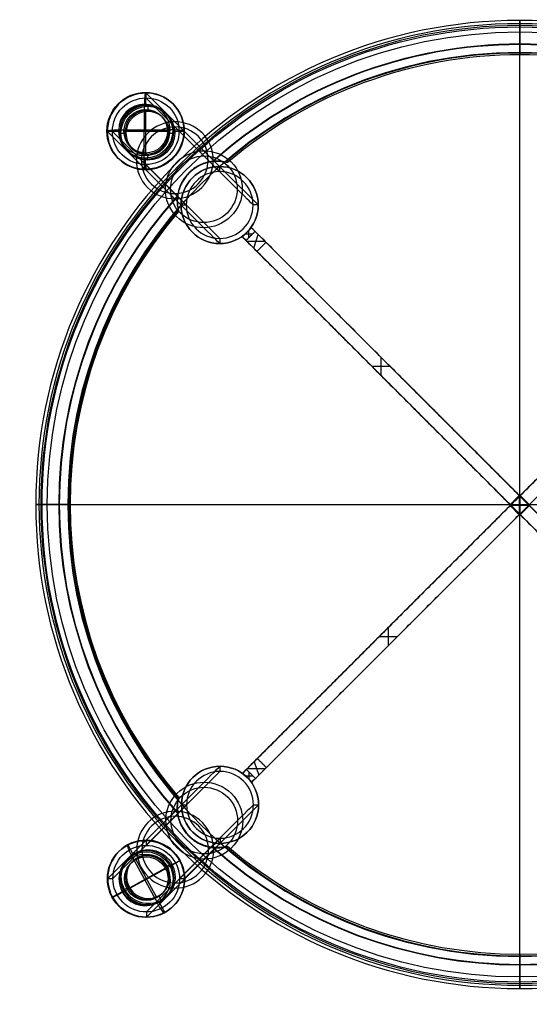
# Model space of a CAD drawing. Header units: millimetres. Extents: x -195 to 195, y -194 to 189.
# Tile 1 of 2: x -195 to 4, y -194 to 189. Entities that reach past the tile are written whole.
import ezdxf

# ---------------------------------------------------------------- set-up
doc = ezdxf.new("R2010")
doc.units = ezdxf.units.MM
doc.layers.add('Défaut', color=7, linetype='Continuous', true_color=0x000000)

msp = doc.modelspace()

# ---------------------------------------------------------------- linework, layer by layer
at = {"layer": 'Défaut'}
for p, q in [((0, 185.8, 451.57), (0, 188.3, 423)), ((0, 183.81, 451.4), (0, 186.31, 422.83)), ((0, -175.84, 460.7), (0, 175.84, 460.7)), ((0, -175.84, 458.7), (0, 175.84, 458.7)), ((0, 174.92, 412.73), (0, 175.6, 414.61)), ((-145.56, 160.3, 6.54), (-145.4, 160.15, 8.53)), ((-122.91, 137.59, 299.23), (-145.5, 160.15, 8.54)), ((-145.5, 160.15, 8.54), (-145.5, 158.15, 8.38)), ((-122.9, 135.59, 299.08), (-145.5, 158.15, 8.38)), ((-145.43, 155.66, 8.18), (-145.4, 160.15, 8.53)), ((-146.08, 135.76, -0.35), (-145.97, 155.7, 1.19)), ((-145.53, 136.72, 6.72), (-145.44, 153.67, 8.03)), ((-144.67, 152.89, 17.97), (-145.44, 153.67, 8.03)), ((-144.66, 154.89, 18.12), (-145.43, 155.66, 8.18)), ((-144.66, 154.89, 18.12), (-144.67, 152.89, 17.97)), ((-156, 145.73, 1.19), (-136.06, 145.74, -0.36)), ((-160.6, 145.34, 6.55), (-160.44, 145.18, 8.54)), ((-160.44, 145.18, 8.54), (-155.96, 145.19, 8.19)), ((-158.45, 145.1, 8.38), (-160.44, 145.09, 8.53)), ((-137.85, 122.53, 299.23), (-160.44, 145.09, 8.53)), ((-135.86, 122.54, 299.07), (-158.45, 145.1, 8.38)), ((-155.18, 144.41, 18.13), (-155.96, 145.19, 8.19)), ((-155.18, 144.41, 18.13), (-153.19, 144.42, 17.97)), ((-153.96, 145.19, 8.03), (-137.01, 145.2, 6.72)), ((-153.19, 144.42, 17.97), (-153.96, 145.19, 8.03)), ((-136.24, 144.42, 16.66), (-137.01, 145.2, 6.72)), ((-136.24, 144.42, 16.66), (-134.25, 144.42, 16.5)), ((-135.02, 145.2, 6.56), (-130.53, 145.2, 6.21)), ((-134.25, 144.42, 16.5), (-135.02, 145.2, 6.56)), ((-130.53, 145.29, 6.22), (-132.53, 145.28, 6.38)), ((-109.93, 122.72, 297.07), (-132.53, 145.28, 6.38)), ((-130.69, 145.35, 4.23), (-130.53, 145.2, 6.21)), ((-107.94, 122.73, 296.92), (-130.53, 145.29, 6.22)), ((-145.57, 130.24, 6.22), (-145.54, 134.72, 6.57)), ((-144.77, 133.95, 16.51), (-145.54, 134.72, 6.57)), ((-144.76, 135.95, 16.66), (-145.53, 136.72, 6.72)), ((-144.76, 135.95, 16.66), (-144.77, 133.95, 16.51)), ((-145.72, 130.39, 4.23), (-145.57, 130.24, 6.22)), ((-122.89, 109.67, 297.06), (-145.48, 132.23, 6.37)), ((-145.48, 132.23, 6.37), (-145.48, 130.24, 6.22)), ((-122.89, 107.68, 296.91), (-145.48, 130.24, 6.22)), ((-116.8, 131.49, 456.7), (-116.8, 129.49, 456.7)), ((-129.75, 116.45, 456.7), (-131.75, 116.44, 456.7)), ((-101.75, 116.55, 456.7), (-103.75, 116.54, 456.7)), ((-104.38, 107.65, 437.7), (-107.91, 104.12, 437.7)), ((-104.38, 107.65, 437.7), (107.76, -104.48, 437.7)), ((104.38, 107.65, 437.7), (0.18, 3.46, 437.7)), ((-116.7, 103.49, 456.7), (-116.7, 101.49, 456.7)), ((-107.91, 104.12, 437.7), (104.22, -108.01, 437.7)), ((-104.02, 105.18, 456.7), (-106.85, 105.18, 456.7)), ((-106.14, 105.89, 456.7), (-106.14, 105.89, 418.7)), ((-105.44, 103.76, 456.7), (-105.44, 106.59, 456.7)), ((-103.49, 99.7, 452.45), (-101.72, 105, 454.95)), ((-99.07, 102.35, 451.2), (-106.14, 102.35, 456.2)), ((-57.58, 53.79, 418.7), (-50.51, 53.79, 418.7)), ((-54.04, 57.32, 418.7), (-54.04, 50.25, 418.7)), ((-0.18, 3.46, 426.7), (-3.71, -0.08, 426.7)), ((-1.94, 1.69, 418.7), (-1.94, 1.69, 434.7)), ((-1.69, 1.59, 418.7), (-1.69, 1.59, 434.7)), ((-0.08, -3.72, 450.7), (-0.08, 3.36, 450.7)), ((0, 3.28, 434.7), (0, -3.79, 434.7)), ((0, -3.79, 434.7), (0, 3.28, 434.7)), ((0.08, 3.36, 418.7), (0.08, -3.72, 418.7)), ((3.71, -0.08, 442.7), (0.18, 3.46, 442.7)), ((1.69, 1.59, 450.7), (1.69, 1.59, 434.7)), ((1.94, 1.69, 434.7), (1.94, 1.69, 450.7)), ((-185.8, 0, 451.57), (-188.3, 0, 423)), ((-183.81, 0, 451.4), (-186.31, 0, 422.83)), ((-175.84, 0, 460.7), (175.84, 0, 460.7)), ((-175.84, 0, 458.7), (175.84, 0, 458.7)), ((-174.92, 0, 412.73), (-175.6, 0, 414.61)), ((-3.71, -0.43, 437.7), (-107.76, -104.48, 437.7)), ((-3.71, -0.43, 442.7), (-0.18, -3.97, 442.7)), ((3.46, -0.18, 450.7), (-3.61, -0.18, 450.7)), ((3.54, -0.26, 434.7), (-3.54, -0.26, 434.7)), ((-3.54, -0.26, 434.7), (3.54, -0.26, 434.7)), ((-3.46, -0.18, 418.7), (3.61, -0.18, 418.7)), ((-1.94, -2.2, 434.7), (-1.94, -2.2, 450.7)), ((-1.85, -1.95, 450.7), (-1.85, -1.95, 434.7)), ((0.18, -3.97, 426.7), (3.71, -0.43, 426.7)), ((1.85, -1.95, 418.7), (1.85, -1.95, 434.7)), ((1.94, -2.2, 418.7), (1.94, -2.2, 434.7)), ((-0.18, -3.97, 437.7), (-104.22, -108.01, 437.7)), ((-51.14, -47.86, 450.7), (-51.14, -54.93, 450.7)), ((-54.67, -51.4, 450.7), (-47.6, -51.4, 450.7)), ((-116.64, -101.85, 456.7), (-116.63, -103.85, 456.7)), ((-105.99, -102.71, 456.2), (-98.92, -102.71, 451.2)), ((-103.34, -100.06, 452.45), (-101.57, -105.36, 454.95)), ((-104.22, -108.01, 437.7), (-107.76, -104.48, 437.7)), ((-106.7, -105.54, 456.7), (-103.87, -105.54, 456.7)), ((-105.99, -106.25, 418.7), (-105.99, -106.25, 456.7)), ((-105.28, -106.95, 456.7), (-105.28, -104.12, 456.7)), ((-122.83, -108.04, 296.92), (-145.4, -130.61, 6.22)), ((-122.81, -110.03, 297.07), (-145.39, -132.61, 6.38)), ((-131.6, -116.9, 456.7), (-129.6, -116.89, 456.7)), ((-103.6, -116.81, 456.7), (-101.6, -116.81, 456.7)), ((-137.69, -122.99, 299.23), (-160.27, -145.57, 8.54)), ((-135.7, -122.99, 299.08), (-158.27, -145.57, 8.38)), ((-109.78, -122.99, 297.06), (-132.35, -145.57, 6.37)), ((-107.78, -122.99, 296.91), (-130.36, -145.57, 6.22)), ((-116.56, -129.85, 456.7), (-116.55, -131.85, 456.7)), ((-152.67, -132.57, 4.93), (-152.51, -132.42, 6.91)), ((-152.51, -132.42, 6.91), (-150.35, -136.36, 7.05)), ((-145.4, -130.61, 6.22), (-145.39, -132.61, 6.38)), ((-150.65, -137.34, 0.11), (-141.05, -154.88, 0.73)), ((-149.58, -135.59, 16.99), (-150.35, -136.36, 7.05)), ((-149.58, -135.59, 16.99), (-148.62, -137.35, 17.05)), ((-148.62, -137.35, 17.05), (-149.39, -138.12, 7.11)), ((-122.66, -135.96, 299.07), (-145.24, -158.53, 8.38)), ((-154.59, -150.86, 1.47), (-137.11, -141.36, -0.63)), ((-152.74, -149.61, 8.27), (-137.88, -141.54, 6.49)), ((-149.39, -138.12, 7.11), (-141.23, -153.02, 7.64)), ((-122.65, -137.95, 299.23), (-145.22, -160.53, 8.53)), ((-137.11, -140.76, 16.43), (-137.88, -141.54, 6.49)), ((-135.36, -139.81, 16.22), (-137.11, -140.76, 16.43)), ((-136.14, -140.59, 6.28), (-132.2, -138.45, 5.81)), ((-135.36, -139.81, 16.22), (-136.14, -140.59, 6.28)), ((-132.36, -138.6, 3.82), (-132.2, -138.45, 5.81)), ((-160.27, -145.57, 8.54), (-158.27, -145.57, 8.38)), ((-151.97, -148.83, 18.21), (-153.72, -149.78, 18.42)), ((-151.97, -148.83, 18.21), (-152.74, -149.61, 8.27)), ((-132.35, -145.57, 6.37), (-130.36, -145.57, 6.22)), ((-158.58, -152.84, 6.96), (-158.42, -152.69, 8.95)), ((-158.42, -152.69, 8.95), (-154.49, -150.55, 8.48)), ((-153.72, -149.78, 18.42), (-154.49, -150.55, 8.48)), ((-140.46, -152.25, 17.58), (-141.23, -153.02, 7.64)), ((-140.46, -152.25, 17.58), (-139.5, -154, 17.64)), ((-139.5, -154, 17.64), (-140.27, -154.78, 7.7)), ((-140.27, -154.78, 7.7), (-138.11, -158.72, 7.84)), ((-145.24, -158.53, 8.38), (-145.22, -160.53, 8.53)), ((-138.27, -158.88, 5.85), (-138.11, -158.72, 7.84)), ((0, -174.92, 412.73), (0, -175.6, 414.61)), ((0, -183.81, 451.4), (0, -186.31, 422.83)), ((0, -185.8, 451.57), (0, -188.3, 423))]:
    msp.add_line(p, q, dxfattribs=at)
at = {"layer": 'Défaut', "extrusion": (0, 0, -1)}
for centre, radius in [((0, 0, -437.29), 187.05), ((0, 0, -460.7), 175.84), ((0, 0, -458.7), 175.84), ((116.75, 116.49, -456.7), 15), ((116.75, 116.49, -456.7), 13), ((116.6, -116.85, -456.7), 15), ((116.6, -116.85, -456.7), 13)]:
    msp.add_circle(centre, radius, dxfattribs=at)
at = {"layer": 'Défaut', "extrusion": (0.07725, -0.077147, 0.994023)}
for centre, radius in [((-0.07, 205.12, -17.11), 15), ((-0.07, 205.12, -16.11), 15), ((-0.07, 205.12, -15.11), 15), ((-0.07, 205.12, -15.11), 13), ((-0.07, 205.12, -15.11), 10.5), ((-0.07, 205.12, -15.11), 8.5), ((-0.07, 205.12, 277.33), 15), ((-0.07, 205.12, 277.33), 13)]:
    msp.add_circle(centre, radius, dxfattribs=at)
at = {"layer": 'Défaut', "extrusion": (-0.07725, 0.077147, -0.994023)}
for centre, radius in [((0.07, 205.12, 15.11), 15), ((0.07, 205.12, 22.11), 10), ((0.07, 205.12, 22.11), 10), ((0.07, 205.12, 10.11), 10.5), ((0.07, 205.12, 10.11), 8.5), ((0.07, 205.12, 5.11), 8.5), ((0.07, 205.12, -131.11), 15), ((0.07, 205.12, -131.11), 13)]:
    msp.add_circle(centre, radius, dxfattribs=at)
at = {"layer": 'Défaut'}
for centre in [(-116.75, 116.49, 456.7), (-116.6, -116.85, 456.7)]:
    msp.add_circle(centre, 15, dxfattribs=at)
at = {"layer": 'Défaut', "extrusion": (0.077199, 0.077199, 0.994023)}
for centre, radius in [((-0.18, 205.26, 277.32), 15), ((-0.18, 205.26, 277.32), 13), ((-0.18, 205.26, -17.12), 15), ((-0.18, 205.26, -16.12), 15), ((-0.18, 205.26, -15.12), 15), ((-0.18, 205.26, -15.12), 13), ((-0.18, 205.26, -15.12), 10.5), ((-0.18, 205.26, -15.12), 8.5)]:
    msp.add_circle(centre, radius, dxfattribs=at)
at = {"layer": 'Défaut', "extrusion": (-0.077199, -0.077199, -0.994023)}
for centre, radius in [((0.18, 205.26, -131.1), 15), ((0.18, 205.26, -131.1), 13), ((0.18, 205.26, 15.12), 15), ((0.18, 205.26, 10.12), 10.5), ((0.18, 205.26, 22.12), 10), ((0.18, 205.26, 22.12), 10), ((0.18, 205.26, 10.12), 8.5), ((0.18, 205.26, 5.12), 8.5)]:
    msp.add_circle(centre, radius, dxfattribs=at)
at = {"layer": 'Défaut'}
for centre, radius, start, end in [((0, 0, 423), 188.3, 90, 270), ((0, 0, 423), 188.3, 270, 90), ((0, 0, 422.83), 186.31, 90, 270), ((0, 0, 422.83), 186.31, 270, 90), ((0, 0, 414.61), 175.6, 90, 130.7041), ((0, 0, 412.73), 174.92, 90, 130.5151), ((0, 0, 414.61), 175.6, 49.2959, 90), ((0, 0, 412.73), 174.92, 49.4849, 90), ((0, 0, 413.67), 175.26, 139.2682, 220.7318), ((0, 0, 412.73), 174.92, 139.3598, 220.6402), ((0, 0, 414.61), 175.6, 229.2959, 310.7041), ((0, 0, 412.73), 174.92, 229.4849, 310.5151)]:
    msp.add_arc(centre, radius, start, end, dxfattribs=at)
at = {"layer": 'Défaut', "extrusion": (-1, 0, 0)}
for centre, radius, start, end in [((-178.34, 422.13), 10, 175, 290), ((-178.34, 422.13), 8, 175, 290), ((-175.84, 450.7), 10, 90, 175), ((-175.84, 450.7), 8, 90, 175)]:
    msp.add_arc(centre, radius, start, end, dxfattribs=at)
at = {"layer": 'Défaut', "extrusion": (0, 0, -1)}
for centre, radius, start, end in [((0, 0, -451.57), 185.8, 270, 90), ((0, 0, -451.57), 185.8, 90, 270), ((0, 0, -451.4), 183.81, 270, 90), ((0, 0, -451.4), 183.81, 90, 270), ((0, 0, -412.17), 179.21, 48.1467, 90), ((0, 0, -414.16), 179.03, 48.1613, 90), ((0, 0, -412.17), 179.21, 90, 131.8533), ((0, 0, -414.16), 179.03, 90, 131.8387), ((0, 0, -412.17), 179.21, 318.0218, 41.9782), ((0, 0, -414.16), 179.03, 318.0362, 41.9638), ((0, 0, -414.61), 175.6, 319.1708, 40.8292), ((0, 0, -412.17), 179.21, 228.1467, 311.8533), ((0, 0, -414.16), 179.03, 228.1613, 311.8387)]:
    msp.add_arc(centre, radius, start, end, dxfattribs=at)
at = {"layer": 'Défaut', "extrusion": (-0.996997, -0.000497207, 0.077442)}
msp.add_arc((-155.39, -5.13, 145.55), 5, 175.5732, 265.5732, dxfattribs=at)
at = {"layer": 'Défaut', "extrusion": (-0.07725, 0.077147, -0.994023)}
for start, end in [(315.1812, 135.1812), (135.1812, 315.1812)]:
    msp.add_arc((0.07, 205.12, 5.11), 10.5, start, end, dxfattribs=at)
at = {"layer": 'Défaut', "extrusion": (-0.00548, -0.99702, -0.076954)}
msp.add_arc((-156.41, -4.97, -144.53), 5, 175.5452, 265.5452, dxfattribs=at)
at = {"layer": 'Défaut', "extrusion": (0.00548, 0.99702, 0.076954)}
msp.add_arc((136.47, -6.53, 144.53), 5, 184.4548, 274.4548, dxfattribs=at)
at = {"layer": 'Défaut', "extrusion": (0.996997, 0.000497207, -0.077442)}
msp.add_arc((135.45, -6.67, -145.55), 5, 184.4268, 274.4268, dxfattribs=at)
at = {"layer": 'Défaut', "extrusion": (0.706638, 0.707576, 5.68434e-14)}
for centre, radius in [((1617.93, 456.7, 10.5), 1442.37), ((1617.93, 456.7, 9.09), 1443.79), ((1617.93, 456.7, 9.15), 1462.17), ((1617.93, 456.7, 10.57), 1463.58), ((1617.93, 456.7, -10.71), 1442.43), ((1617.93, 456.7, -9.29), 1443.84)]:
    msp.add_arc(centre, radius, 180, 186.26778, dxfattribs=at)
at = {"layer": 'Défaut', "extrusion": (0.706638, 0.707576, 5.92054e-13)}
msp.add_arc((1617.93, 456.7, -9.24), 1462.22, 180, 186.26778, dxfattribs=at)
at = {"layer": 'Défaut', "extrusion": (0.706638, 0.707576, 5.61912e-13)}
msp.add_arc((1617.93, 456.7, -10.65), 1463.64, 180, 186.26778, dxfattribs=at)
at = {"layer": 'Défaut', "extrusion": (0, -1, 0)}
for centre, radius, start, end in [((-178.34, 422.13), 10, 175, 290), ((-178.34, 422.13), 8, 175, 290), ((-175.84, 450.7), 10, 90, 175), ((-175.84, 450.7), 8, 90, 175)]:
    msp.add_arc(centre, radius, start, end, dxfattribs=at)
at = {"layer": 'Défaut', "extrusion": (-0.707107, 0.707107, 0)}
for centre, radius in [((1618.08, 456.7, 10.46), 1463.58), ((1618.08, 456.7, 9.04), 1462.17), ((1618.08, 456.7, 10.39), 1442.37), ((1618.08, 456.7, 8.98), 1443.79), ((1618.08, 456.7, -9.4), 1443.84), ((1618.08, 456.7, -10.82), 1442.43)]:
    msp.add_arc(centre, radius, 180, 186.26778, dxfattribs=at)
at = {"layer": 'Défaut', "extrusion": (-0.707107, 0.707107, 5.92318e-13)}
msp.add_arc((1618.08, 456.7, -9.35), 1462.22, 180, 186.26778, dxfattribs=at)
at = {"layer": 'Défaut', "extrusion": (-0.707107, 0.707107, 5.62161e-13)}
msp.add_arc((1618.08, 456.7, -10.76), 1463.64, 180, 186.26778, dxfattribs=at)
at = {"layer": 'Défaut', "extrusion": (-0.077199, -0.077199, -0.994023)}
for start, end in [(106.3966, 286.3966), (286.3966, 106.3966)]:
    msp.add_arc((0.18, 205.26, 5.12), 10.5, start, end, dxfattribs=at)
at = {"layer": 'Défaut', "extrusion": (-0.8739, -0.474689, 0.104735)}
msp.add_arc((48.62, -15.62, 196.86), 5, 181.7758, 271.7758, dxfattribs=at)
at = {"layer": 'Défaut', "extrusion": (-0.479937, 0.876761, -0.030818)}
msp.add_arc((187.63, 2.55, -58.12), 5, 186.0148, 276.0148, dxfattribs=at)
at = {"layer": 'Défaut', "extrusion": (0.479937, -0.876761, 0.030818)}
msp.add_arc((-207.52, 4.65, 58.12), 5, 173.9852, 263.9852, dxfattribs=at)
at = {"layer": 'Défaut', "extrusion": (0.8739, 0.474689, -0.104735)}
msp.add_arc((-68.61, -15, -196.86), 5, 178.2242, 268.2242, dxfattribs=at)
at = {"layer": 'Défaut', "extrusion": (1, 0, 0)}
for centre, radius, start, end in [((-178.34, 422.13), 10, 175, 290), ((-178.34, 422.13), 8, 175, 290), ((-175.84, 450.7), 10, 90, 175), ((-175.84, 450.7), 8, 90, 175)]:
    msp.add_arc(centre, radius, start, end, dxfattribs=at)
at = {"layer": 'Défaut'}
for points, knots in [([(-113.63, 132.98, 412.73), (-114.27, 133.16, 412.53), (-114.92, 133.31, 412.39), (-115.94, 133.46, 412.25), (-116.28, 133.5, 412.21), (-116.97, 133.56, 412.16), (-117.31, 133.58, 412.14), (-118.33, 133.59, 412.12), (-119.02, 133.55, 412.14), (-120.04, 133.43, 412.19), (-120.38, 133.37, 412.22), (-121.06, 133.24, 412.27), (-121.39, 133.16, 412.3), (-122.38, 132.9, 412.4), (-123.03, 132.68, 412.47), (-123.98, 132.29, 412.58), (-124.29, 132.15, 412.62), (-124.9, 131.84, 412.68), (-125.21, 131.68, 412.71), (-126.09, 131.17, 412.8), (-126.66, 130.79, 412.85), (-127.47, 130.17, 412.9), (-127.73, 129.95, 412.91), (-128.25, 129.5, 412.93), (-128.5, 129.26, 412.93), (-129.72, 128.04, 412.93), (-130.55, 126.96, 412.86), (-131.41, 125.48, 412.71), (-131.58, 125.18, 412.68), (-131.88, 124.56, 412.61), (-132.03, 124.25, 412.58), (-132.42, 123.31, 412.47), (-132.64, 122.66, 412.4), (-132.9, 121.68, 412.3), (-132.98, 121.35, 412.27), (-133.11, 120.67, 412.22), (-133.16, 120.33, 412.19), (-133.29, 119.31, 412.14), (-133.33, 118.62, 412.12), (-133.32, 117.6, 412.14), (-133.3, 117.25, 412.16), (-133.25, 116.57, 412.21), (-133.21, 116.22, 412.25), (-133.06, 115.21, 412.39), (-132.91, 114.56, 412.53), (-132.73, 113.92, 412.73)], [-32.988722, -32.988722, -32.988722, -32.988722, -30.926927, -30.926927, -29.89603, -29.89603, -28.865132, -28.865132, -26.803337, -26.803337, -25.772439, -25.772439, -24.741542, -24.741542, -22.679747, -22.679747, -21.648849, -21.648849, -20.617951, -20.617951, -18.556156, -18.556156, -17.525259, -17.525259, -16.494361, -16.494361, -12.370771, -12.370771, -11.339873, -11.339873, -10.308976, -10.308976, -8.247181, -8.247181, -7.216283, -7.216283, -6.185385, -6.185385, -4.12359, -4.12359, -3.092693, -3.092693, -2.061795, -2.061795, 0, 0, 0, 0]), ([(-114.52, 133.12, 414.61), (-115.12, 133.26, 414.43), (-115.75, 133.36, 414.31), (-117.04, 133.47, 414.16), (-117.68, 133.49, 414.13), (-118.96, 133.44, 414.13), (-119.61, 133.38, 414.16), (-120.88, 133.16, 414.27), (-121.5, 133.01, 414.34), (-122.72, 132.65, 414.49), (-123.32, 132.42, 414.57), (-124.48, 131.9, 414.72), (-125.06, 131.6, 414.8), (-126.7, 130.61, 415), (-127.71, 129.83, 415.08), (-128.85, 128.69, 415.08), (-129.08, 128.45, 415.07), (-129.51, 127.97, 415.05), (-129.71, 127.72, 415.04), (-130.31, 126.96, 414.98), (-130.67, 126.44, 414.93), (-131.16, 125.62, 414.83), (-131.32, 125.34, 414.8), (-131.62, 124.77, 414.72), (-131.76, 124.48, 414.69), (-132.15, 123.6, 414.57), (-132.38, 123.01, 414.48), (-132.75, 121.79, 414.33), (-132.9, 121.17, 414.27), (-133.11, 119.91, 414.17), (-133.18, 119.26, 414.13), (-133.23, 117.97, 414.13), (-133.22, 117.33, 414.16), (-133.13, 116.37, 414.27), (-133.09, 116.05, 414.32), (-132.99, 115.42, 414.45), (-132.94, 115.11, 414.52), (-132.87, 114.81, 414.61)], [0, 0, 0, 0, 1.934023, 1.934023, 3.868046, 3.868046, 5.80207, 5.80207, 7.736093, 7.736093, 9.670116, 9.670116, 11.604139, 11.604139, 15.472185, 15.472185, 16.439197, 16.439197, 17.406209, 17.406209, 19.340232, 19.340232, 20.307243, 20.307243, 21.274255, 21.274255, 23.208278, 23.208278, 25.142301, 25.142301, 27.076325, 27.076325, 29.010348, 29.010348, 29.977359, 29.977359, 30.944371, 30.944371, 30.944371, 30.944371]), ([(-132.73, -113.92, 412.73), (-132.91, -114.56, 412.53), (-133.06, -115.21, 412.39), (-133.21, -116.22, 412.25), (-133.25, -116.57, 412.21), (-133.3, -117.25, 412.16), (-133.32, -117.6, 412.14), (-133.33, -118.62, 412.12), (-133.29, -119.31, 412.14), (-133.16, -120.33, 412.19), (-133.11, -120.67, 412.22), (-132.98, -121.35, 412.27), (-132.9, -121.68, 412.3), (-132.64, -122.66, 412.4), (-132.42, -123.31, 412.47), (-132.03, -124.25, 412.58), (-131.88, -124.56, 412.61), (-131.58, -125.18, 412.68), (-131.41, -125.48, 412.71), (-130.55, -126.96, 412.86), (-129.72, -128.04, 412.93), (-128.5, -129.26, 412.93), (-128.25, -129.5, 412.93), (-127.73, -129.95, 412.91), (-127.47, -130.17, 412.9), (-126.66, -130.79, 412.85), (-126.09, -131.17, 412.8), (-125.21, -131.68, 412.71), (-124.9, -131.84, 412.68), (-124.29, -132.15, 412.62), (-123.98, -132.29, 412.58), (-123.03, -132.68, 412.47), (-122.38, -132.9, 412.4), (-121.39, -133.16, 412.3), (-121.06, -133.24, 412.27), (-120.38, -133.37, 412.22), (-120.04, -133.43, 412.19), (-119.02, -133.55, 412.14), (-118.33, -133.59, 412.12), (-117.31, -133.58, 412.14), (-116.97, -133.56, 412.16), (-116.28, -133.5, 412.21), (-115.94, -133.46, 412.25), (-114.92, -133.31, 412.39), (-114.27, -133.16, 412.53), (-113.63, -132.98, 412.73)], [-32.988722, -32.988722, -32.988722, -32.988722, -30.926927, -30.926927, -29.89603, -29.89603, -28.865132, -28.865132, -26.803337, -26.803337, -25.772439, -25.772439, -24.741542, -24.741542, -22.679747, -22.679747, -21.648849, -21.648849, -20.617951, -20.617951, -16.494361, -16.494361, -15.463464, -15.463464, -14.432566, -14.432566, -12.370771, -12.370771, -11.339873, -11.339873, -10.308976, -10.308976, -8.247181, -8.247181, -7.216283, -7.216283, -6.185385, -6.185385, -4.12359, -4.12359, -3.092693, -3.092693, -2.061795, -2.061795, 0, 0, 0, 0]), ([(-132.87, -114.81, 414.61), (-132.94, -115.11, 414.52), (-132.99, -115.42, 414.45), (-133.09, -116.05, 414.32), (-133.13, -116.37, 414.27), (-133.22, -117.33, 414.16), (-133.23, -117.97, 414.13), (-133.18, -119.26, 414.13), (-133.11, -119.91, 414.17), (-132.9, -121.17, 414.27), (-132.75, -121.79, 414.33), (-132.38, -123.01, 414.48), (-132.15, -123.6, 414.57), (-131.76, -124.48, 414.69), (-131.62, -124.77, 414.72), (-131.32, -125.34, 414.8), (-131.16, -125.62, 414.83), (-130.67, -126.44, 414.93), (-130.31, -126.96, 414.98), (-129.71, -127.72, 415.04), (-129.51, -127.97, 415.05), (-129.08, -128.45, 415.07), (-128.85, -128.69, 415.08), (-127.71, -129.83, 415.08), (-126.7, -130.61, 415), (-125.06, -131.6, 414.8), (-124.48, -131.9, 414.72), (-123.32, -132.42, 414.57), (-122.72, -132.65, 414.49), (-121.5, -133.01, 414.34), (-120.88, -133.16, 414.27), (-119.61, -133.38, 414.16), (-118.96, -133.44, 414.13), (-117.68, -133.49, 414.13), (-117.04, -133.47, 414.16), (-115.75, -133.36, 414.31), (-115.12, -133.26, 414.43), (-114.52, -133.12, 414.61)], [0, 0, 0, 0, 0.967012, 0.967012, 1.934023, 1.934023, 3.868046, 3.868046, 5.80207, 5.80207, 7.736093, 7.736093, 9.670116, 9.670116, 10.637127, 10.637127, 11.604139, 11.604139, 13.538162, 13.538162, 14.505174, 14.505174, 15.472185, 15.472185, 19.340232, 19.340232, 21.274255, 21.274255, 23.208278, 23.208278, 25.142301, 25.142301, 27.076325, 27.076325, 29.010348, 29.010348, 30.944371, 30.944371, 30.944371, 30.944371])]:
    msp.add_open_spline(points, degree=3, knots=knots, dxfattribs=at)
for points in [[(-114.03, 133.05, 413.59), (-122.51, 135.13, 414.13), (-128.69, 128.95, 414.13), (-134.86, 122.78, 414.13), (-132.8, 114.32, 413.59)], [(-114.03, -133.05, 413.59), (-122.51, -135.13, 414.13), (-128.69, -128.95, 414.13), (-134.86, -122.78, 414.13), (-132.8, -114.32, 413.59)]]:
    msp.add_rational_spline(points, [0.866047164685, 0.810473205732, 0.999866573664, 0.81087709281, 0.865811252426], degree=2, knots=[32.948877, 32.948877, 32.948877, 48.694686, 48.694686, 64.406917, 64.406917, 64.406917], dxfattribs=at)
for points, degree in [([(-113.63, 132.98, 412.73), (-113.92, 133.03, 413.36), (-114.22, 133.08, 413.99), (-114.52, 133.12, 414.61)], 3), ([(-132.87, 114.81, 414.61), (-132.83, 114.51, 413.99), (-132.78, 114.21, 413.36), (-132.73, 113.92, 412.73)], 3), ([(-107.91, 104.12, 456.7), (-106.14, 105.89, 456.7), (-104.38, 107.65, 456.7)], 2), ([(-107.91, 104.12, 418.7), (-106.14, 105.89, 418.7), (-104.38, 107.65, 418.7)], 2), ([(104.38, 107.65, 418.7), (-1.69, 1.59, 418.7), (-107.76, -104.48, 418.7)], 2), ([(-104.38, 107.65, 418.7), (-104.38, 107.65, 437.7), (-104.38, 107.65, 456.7)], 2), ([(-0.18, 3.46, 418.7), (-52.28, 55.55, 418.7), (-104.38, 107.65, 418.7)], 2), ([(-104.38, 107.65, 456.7), (-103.67, 106.95, 456.7), (-102.96, 106.24, 456.7)], 2), ([(-107.91, 104.12, 456.7), (-107.91, 104.12, 437.7), (-107.91, 104.12, 418.7)], 2), ([(-106.5, 102.7, 456.7), (-107.2, 103.41, 456.7), (-107.91, 104.12, 456.7)], 2), ([(-107.91, 104.12, 418.7), (-55.81, 52.02, 418.7), (-3.71, -0.08, 418.7)], 2), ([(-102.96, 106.24, 456.7), (-104.73, 104.47, 456.7), (-106.5, 102.7, 456.7)], 2), ([(-104.22, -108.01, 418.7), (1.85, -1.95, 418.7), (107.91, 104.12, 418.7)], 2), ([(-102.96, 106.24, 456.7), (-100.84, 104.12, 453.7), (-98.72, 102, 450.7)], 2), ([(-106.5, 102.7, 456.7), (-104.38, 100.58, 453.7), (-102.25, 98.46, 450.7)], 2), ([(-98.72, 102, 450.7), (-100.49, 100.23, 450.7), (-102.25, 98.46, 450.7)], 2), ([(-98.72, 102, 450.7), (1.69, 1.59, 450.7), (102.1, -98.82, 450.7)], 2), ([(0.18, 3.46, 450.7), (49.45, 52.73, 450.7), (98.72, 102, 450.7)], 2), ([(-102.25, 98.46, 450.7), (-1.85, -1.95, 450.7), (98.56, -102.36, 450.7)], 2), ([(102.25, 98.46, 450.7), (52.98, 49.19, 450.7), (3.71, -0.08, 450.7)], 2), ([(-3.71, -0.08, 434.7), (-1.94, 1.69, 434.7), (-0.18, 3.46, 434.7)], 2), ([(-3.71, -0.08, 418.7), (-1.94, 1.69, 418.7), (-0.18, 3.46, 418.7)], 2), ([(-3.71, -0.43, 434.7), (-1.77, 1.51, 434.7), (0.18, 3.46, 434.7)], 2), ([(3.71, -0.43, 434.7), (1.77, 1.51, 434.7), (-0.18, 3.46, 434.7)], 2), ([(-0.18, 3.46, 434.7), (-0.18, 3.46, 426.7), (-0.18, 3.46, 418.7)], 2), ([(0.18, 3.46, 434.7), (0.18, 3.46, 442.7), (0.18, 3.46, 450.7)], 2), ([(3.71, -0.08, 434.7), (1.94, 1.69, 434.7), (0.18, 3.46, 434.7)], 2), ([(3.71, -0.08, 450.7), (1.94, 1.69, 450.7), (0.18, 3.46, 450.7)], 2), ([(-102.1, -98.82, 450.7), (-52.91, -49.63, 450.7), (-3.71, -0.43, 450.7)], 2), ([(0.18, -3.97, 434.7), (-1.77, -2.03, 434.7), (-3.71, -0.08, 434.7)], 2), ([(-3.71, -0.08, 434.7), (-3.71, -0.08, 426.7), (-3.71, -0.08, 418.7)], 2), ([(-3.71, -0.43, 450.7), (-3.71, -0.43, 442.7), (-3.71, -0.43, 434.7)], 2), ([(-3.71, -0.43, 450.7), (-1.94, -2.2, 450.7), (-0.18, -3.97, 450.7)], 2), ([(-0.18, -3.97, 434.7), (-1.94, -2.2, 434.7), (-3.71, -0.43, 434.7)], 2), ([(-0.18, -3.97, 434.7), (1.77, -2.03, 434.7), (3.71, -0.08, 434.7)], 2), ([(3.71, -0.43, 418.7), (1.94, -2.2, 418.7), (0.18, -3.97, 418.7)], 2), ([(3.71, -0.43, 434.7), (1.94, -2.2, 434.7), (0.18, -3.97, 434.7)], 2), ([(3.71, -0.08, 434.7), (3.71, -0.08, 442.7), (3.71, -0.08, 450.7)], 2), ([(3.71, -0.43, 418.7), (3.71, -0.43, 426.7), (3.71, -0.43, 434.7)], 2), ([(107.76, -104.48, 418.7), (55.73, -52.46, 418.7), (3.71, -0.43, 418.7)], 2), ([(-98.56, -102.36, 450.7), (-49.37, -53.16, 450.7), (-0.18, -3.97, 450.7)], 2), ([(-0.18, -3.97, 450.7), (-0.18, -3.97, 442.7), (-0.18, -3.97, 434.7)], 2), ([(0.18, -3.97, 418.7), (0.18, -3.97, 426.7), (0.18, -3.97, 434.7)], 2), ([(0.18, -3.97, 418.7), (52.2, -55.99, 418.7), (104.22, -108.01, 418.7)], 2), ([(-106.34, -103.06, 456.7), (-104.22, -100.94, 453.7), (-102.1, -98.82, 450.7)], 2), ([(-98.56, -102.36, 450.7), (-100.33, -100.59, 450.7), (-102.1, -98.82, 450.7)], 2), ([(-107.76, -104.48, 456.7), (-107.05, -103.77, 456.7), (-106.34, -103.06, 456.7)], 2), ([(-106.34, -103.06, 456.7), (-104.57, -104.83, 456.7), (-102.81, -106.6, 456.7)], 2), ([(-102.81, -106.6, 456.7), (-100.69, -104.48, 453.7), (-98.56, -102.36, 450.7)], 2), ([(-107.76, -104.48, 456.7), (-105.99, -106.25, 456.7), (-104.22, -108.01, 456.7)], 2), ([(-107.76, -104.48, 418.7), (-107.76, -104.48, 437.7), (-107.76, -104.48, 456.7)], 2), ([(-104.22, -108.01, 418.7), (-105.99, -106.25, 418.7), (-107.76, -104.48, 418.7)], 2), ([(-102.81, -106.6, 456.7), (-103.51, -107.31, 456.7), (-104.22, -108.01, 456.7)], 2), ([(-104.22, -108.01, 456.7), (-104.22, -108.01, 437.7), (-104.22, -108.01, 418.7)], 2), ([(-132.73, -113.92, 412.73), (-132.78, -114.21, 413.36), (-132.83, -114.51, 413.99), (-132.87, -114.81, 414.61)], 3), ([(-114.52, -133.12, 414.61), (-114.22, -133.08, 413.99), (-113.92, -133.03, 413.36), (-113.63, -132.98, 412.73)], 3)]:
    msp.add_open_spline(points, degree=degree, dxfattribs=at)
for points, weights in [([(-128.64, 128.9, 415.08), (-128.69, 128.95, 414), (-128.75, 129.01, 412.93)], [0.999867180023, 0.999865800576, 0.999867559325]), ([(-128.75, -129.01, 412.93), (-128.69, -128.95, 414), (-128.64, -128.9, 415.08)], [0.999867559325, 0.999865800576, 0.999867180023])]:
    msp.add_rational_spline(points, weights, degree=2, dxfattribs=at)

doc.saveas('drawing.dxf')
